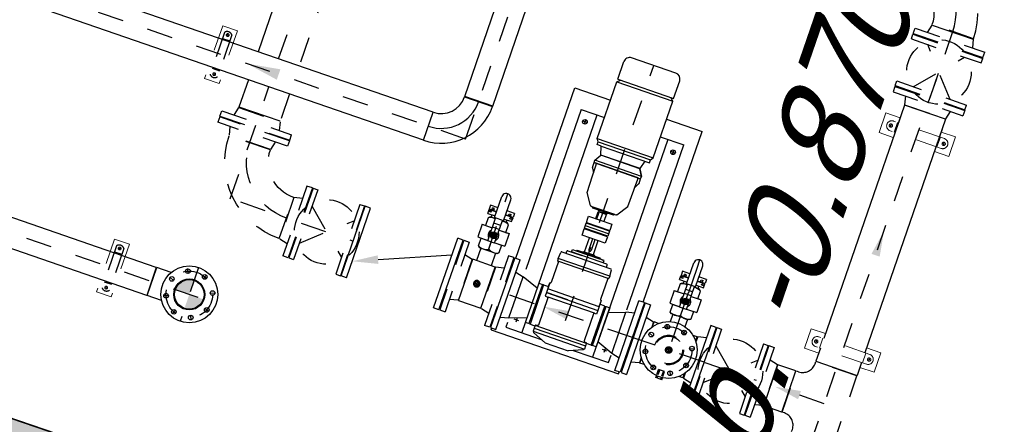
# Model space of a CAD drawing. Header units: metres. Extents: x 128615 to 129083, y 455669 to 456034.
# Tile 68 of 158: x 128809.59 to 128813.39, y 455826.73 to 455828.29. Entities that reach past the tile are written whole.
import ezdxf

# ---------------------------------------------------------------- set-up
doc = ezdxf.new("R2010")
doc.units = ezdxf.units.M
for name, pattern in [('CENTER', [2, 1.25, -0.25, 0.25, -0.25]), ('HIDDEN', [0.375, 0.25, -0.125]), ('RI-AWZI_SLIBLEIDING', [11, 5, -3, 0, -3])]:
    doc.linetypes.add(name, pattern=pattern)
for name, color, linetype in [('0A1', 6, 'Continuous'), ('0H', 6, 'CENTER'), ('0Hid', 6, 'HIDDEN'), ('0Hu1', 6, 'Continuous'), ('0Symbol', 6, 'Continuous'), ('B-XX-GR-GRAS-G', 90, 'Continuous'), ('B-XX-GR-KRUIDEN-G', 98, 'Continuous'), ('B-XX-OG-BEBOUWING-G', 1, 'Continuous')]:
    doc.layers.add(name, color=color, linetype=linetype)
for name, color, linetype, lineweight in [('B-XX-GR-HAAG-G', 90, 'GR-HAAG1', 13), ('B-XX-RI-AWZI_SLIBLEIDING-G', 40, 'RI-AWZI_SLIBLEIDING', 18), ('B-XX-RI-AWZI_SLIBLEIDING-T25_HDSR', 7, 'Continuous', 35), ('B-XX-VH-BESTRATING-V', 1, 'Continuous', 18), ('X-XX-AL-T25', 7, 'Continuous', 25)]:
    doc.layers.add(name, color=color, linetype=linetype, lineweight=lineweight)
doc.styles.add('ISO', font='Iso.shx', dxfattribs={"height": 50})
doc.styles.add('tcb_isocp', font='tcb_isocp.shx')
doc.linetypes.add('GR-HAAG1', pattern='A,6,[176,NLCS.SHX,S=0.125,R=0,X=0,Y=0],-2', length=8)

# ---------------------------------------------------------------- blocks, each defined once
blk = doc.blocks.new('B100')
for p, q in [((-57.2, 0), (57.2, 0)), ((152.5, -95.3), (152.5, -209.6))]:
    blk.add_line(p, q)
for radius in [209.7, 95.4]:
    blk.add_arc((152.5, 0), radius, 180, 270)
at = {"color": 0, "linetype": 'ByBlock'}
blk.add_arc((152.5, 0), 152.5, 180, 270, dxfattribs=at)
blk = doc.blocks.new('S150')
for p, q in [((-227.15, 143), (-58.85, 143)), ((-227.15, 134.15), (-227.15, 143)), ((-58.85, 134.15), (-58.85, 143)), ((-286, -84.15), (-286, 84.15)), ((-286, 84.15), (-277.15, 84.15)), ((-8.85, 84.15), (0, 84.15)), ((0, -84.15), (0, 84.15)), ((-286, -84.15), (0, -84.15))]:
    blk.add_line(p, q)
at = {"color": 0, "linetype": 'ByBlock'}
blk.add_line((-143, 0), (-143, 143), dxfattribs=at)
for centre, start, end in [((-277.15, 134.15), 270, 0), ((-8.85, 134.15), 180, 270)]:
    blk.add_arc(centre, 50, start, end)
blk = doc.blocks.new('LD150ba')
for p, q in [((0, 142.5), (0, -142.5)), ((0, 142.5), (19, 142.5)), ((19, 142.5), (19, -142.5)), ((191, 142.5), (191, -142.5)), ((191, 142.5), (210, 142.5)), ((210, 142.5), (210, -142.5)), ((19, -75), (191, 75)), ((19, 75), (191, -75)), ((0, -142.5), (19, -142.5)), ((191, -142.5), (210, -142.5))]:
    blk.add_line(p, q)
at = {"color": 0, "linetype": 'ByBlock'}
blk.add_line((0, 0), (210, 0), dxfattribs=at)
blk.add_circle((105, 0), 125)
blk = doc.blocks.new('Vof150')
for p, q in [((-92, -33), (-84.15, 0)), ((-84.15, 0), (84.15, 0)), ((84.15, 0), (92, -33)), ((-142.5, -33), (142.5, -33)), ((-142.5, -55), (-142.5, -33)), ((142.5, -55), (142.5, -33)), ((-142.5, -55), (142.5, -55))]:
    blk.add_line(p, q)
blk = doc.blocks.new('TK150')
for p, q in [((3, 142.5), (3, -142.5)), ((3, 142.5), (25, 142.5)), ((25, 142.5), (25, -142.5)), ((381, 142.5), (381, -142.5)), ((381, 142.5), (403, 142.5)), ((403, 142.5), (403, -142.5)), ((288.8, 36.3), (25, -74.3)), ((3, -142.5), (25, -142.5)), ((381, -142.5), (403, -142.5))]:
    blk.add_line(p, q)
blk.add_solid([(282.3, 51.7), (295.2, 21), (381, 75)])
blk = doc.blocks.new('A$C2A487C3A')
for p, q in [((0, -142.5), (0, 142.5)), ((0, 142.5), (22, 142.5)), ((22, 142.5), (22, -142.5)), ((55, 122), (55, 90.9)), ((200, 122), (55, 122)), ((120, -768), (120, 122)), ((164, 107.2), (217.8, 129.3)), ((312.2, 129.3), (217.8, 129.3)), ((366, 107.2), (312.2, 129.3)), ((475, 122), (330, 122)), ((410, -768), (410, 122)), ((475, 103.5), (475, 122)), ((508, 142.5), (508, -142.5)), ((530, 142.5), (508, 142.5)), ((530, -142.5), (530, 142.5)), ((22, 92), (55, 84.2)), ((55, 84.2), (120, 60)), ((55, 84.2), (55, -84.2)), ((120, 102), (120, -58)), ((120, -80), (120, 80)), ((120, 80), (135, 80)), ((135, 80), (135, -80)), ((140, 80), (135, 80)), ((140, 80), (160, 80.5)), ((140, 80), (140, -80)), ((370, 102.5), (160, 102.5)), ((160, 89.5), (160, 102.5)), ((370, 89.5), (160, 89.5)), ((160, 79.1), (160, 89.5)), ((160, 79.5), (370, 79.5)), ((170.5, 74.9), (161.5, 77.1)), ((359.5, 74.9), (368.5, 77.1)), ((370, 89.5), (370, 102.5)), ((370, 79.1), (370, 89.5)), ((390, 80), (370, 80.5)), ((390, -80), (390, 80)), ((390, 80), (395, 80)), ((395, -80), (395, 80)), ((395, 80), (410, 80)), ((475, 84.2), (410, 60)), ((508, 92), (475, 84.2)), ((475, 84.2), (475, -84.2)), ((172, -37.7), (172, 72.9)), ((358, -37.7), (358, 72.9)), ((390, 0), (390, 66.8)), ((120, -60), (55, -84.2)), ((160, -40.5), (172, -40.5)), ((160, -55.5), (160, -40.5)), ((370, -55.5), (160, -55.5)), ((160, -95.5), (160, -55.5)), ((160, -70.5), (370, -70.5)), ((160, -75.5), (160, -92.5)), ((169, -40.5), (358, -40.5)), ((283.1, -55.5), (370, -55.5)), ((370, -40.5), (358, -40.5)), ((370, -55.5), (370, -40.5)), ((370, -95.5), (370, -55.5)), ((370, -75.5), (370, -92.5)), ((410, -60), (475, -84.2)), ((22, -92), (55, -84.2)), ((55, -93.5), (55, -768)), ((135, -80), (120, -80)), ((140, -80), (135, -80)), ((140, -80), (160, -80.5)), ((161, -95.5), (160, -95.5)), ((164, -184.5), (164, -98.5)), ((366, -184.5), (366, -98.5)), ((369, -95.5), (370, -95.5)), ((390, -80), (370, -80.5)), ((390, -80), (395, -80)), ((410, -80), (395, -80)), ((508, -92), (475, -84.2)), ((0, -142.5), (22, -142.5)), ((475, -768), (475, -114.3)), ((530, -142.5), (508, -142.5)), ((160, -185.5), (164, -184.5)), ((370, -185.5), (160, -185.5)), ((160, -195.5), (160, -185.5)), ((370, -185.5), (366, -184.5)), ((370, -195.5), (370, -185.5)), ((160, -195.5), (370, -195.5)), ((160, -195.5), (161.8, -220.7)), ((365.2, -223.5), (164.8, -223.5)), ((182.5, -223.5), (182.5, -232.5)), ((347.5, -223.5), (347.5, -232.5)), ((370, -195.5), (368.2, -220.7)), ((185.5, -235.5), (330, -235.5)), ((200, -235.5), (200, -245.5)), ((200, -245.5), (215, -245.5)), ((209, -245.5), (206, -245.5)), ((215, -245.5), (219, -249.5)), ((219, -249.5), (215, -245.5)), ((315, -245.5), (215, -245.5)), ((311, -249.5), (219, -249.5)), ((242.5, -252.5), (242.5, -249.5)), ((242.5, -249.5), (265, -249.5)), ((287.5, -252.5), (242.5, -252.5)), ((247.5, -310), (247.5, -252.5)), ((260, -310), (260, -265.5)), ((270, -310), (270, -265.5)), ((282.5, -252.5), (282.5, -310)), ((344.5, -235.5), (287.5, -235.5)), ((287.5, -249.5), (287.5, -252.5)), ((315, -245.5), (311, -249.5)), ((330, -245.5), (315, -245.5)), ((330, -235.5), (330, -245.5)), ((217.5, -310), (312.5, -310)), ((217.5, -336), (217.5, -310)), ((217.5, -336), (312.5, -336)), ((217.5, -359), (217.5, -339)), ((217.5, -339), (312.5, -339)), ((312.5, -310), (312.5, -336)), ((312.5, -339), (312.5, -359)), ((217.5, -349), (312.5, -349)), ((217.5, -359), (312.5, -359)), ((217.5, -388), (217.5, -362)), ((312.5, -362), (217.5, -362)), ((312.5, -362), (312.5, -380)), ((312.5, -380), (312.5, -388)), ((312.5, -388), (217.5, -388)), ((250, -419), (250, -388)), ((280, -416.5), (250, -416.5)), ((279.5, -388), (279.5, -412)), ((283, -416), (280, -416)), ((280, -416), (280, -419)), ((283, -388), (283, -416)), ((211, -429.2), (181.9, -472.8)), ((218.5, -427), (215.2, -427)), ((218.5, -427), (311.5, -427)), ((222.5, -423), (307.5, -423)), ((247.5, -423), (247.5, -419)), ((247.5, -419), (250, -419)), ((280, -419), (250, -419)), ((280, -419), (282.5, -419)), ((282.5, -419), (282.5, -423)), ((311.5, -427), (314.8, -427)), ((319, -429.2), (348.1, -472.8)), ((181.9, -472.8), (180.7, -539.8)), ((348.1, -472.8), (349.3, -539.8)), ((170.7, -568.8), (179.9, -552.9)), ((180.5, -551.8), (180, -581.5)), ((180.7, -539.8), (180.5, -551.8)), ((349.3, -539.8), (349.5, -551.8)), ((349.5, -551.8), (350, -581.5)), ((359.3, -568.8), (350.1, -552.9)), ((170, -571.3), (170, -590.5)), ((360, -590.5), (170, -590.5)), ((170, -590.5), (170, -600)), ((170, -600), (360, -600)), ((170, -600), (185, -626)), ((170, -600), (185, -626)), ((185, -626), (170, -600)), ((180, -581.5), (180, -590)), ((180, -590), (360, -590)), ((180, -590.5), (360, -590.5)), ((360, -600), (345, -626)), ((360, -600), (345, -626)), ((350, -581.5), (350, -590)), ((360, -571.3), (360, -590.5)), ((360, -590.5), (360, -600)), ((185, -626.5), (175, -660)), ((185, -626), (345, -626)), ((185, -626), (345, -626)), ((185, -626.5), (185, -626)), ((185, -626.5), (345, -626.5)), ((185, -626.5), (345, -626.5)), ((185, -626.5), (185, -626.5)), ((345, -626.5), (345, -626)), ((345, -626.5), (345, -626.5)), ((345, -626.5), (355, -660)), ((158, -672), (151, -682)), ((379, -682), (151, -682)), ((151, -682), (151, -914.7)), ((158, -660), (158, -672)), ((355, -660), (158, -660)), ((372, -672), (158, -672)), ((355, -660), (372, -660)), ((372, -660), (372, -672)), ((372, -672), (379, -682)), ((379, -682), (379, -914.7)), ((151, -768), (55, -768)), ((475, -768), (379, -768)), ((151, -914.7), (162.4, -924.7)), ((379, -914.7), (151, -914.7)), ((151, -924.7), (151, -997.3)), ((379, -924.7), (151, -924.7)), ((379, -914.7), (367.6, -924.7)), ((379, -924.7), (379, -997.3)), ((174.4, -1020.7), (355.6, -1020.7))]:
    blk.add_line(p, q)
blk.add_lwpolyline([(279.5, -412), (279.5, -412.1), (279.5, -412.3), (279.5, -412.4), (279.5, -412.6), (279.5, -412.7), (279.5, -412.8), (279.5, -413), (279.5, -413.1), (279.5, -413.2), (279.5, -413.4), (279.5, -413.5), (279.5, -413.6), (279.5, -413.8), (279.5, -413.9), (279.5, -414), (279.5, -414.1), (279.5, -414.2), (279.6, -414.4), (279.6, -414.5), (279.6, -414.6), (279.6, -414.7), (279.6, -414.8), (279.6, -414.9), (279.6, -415), (279.7, -415.1), (279.7, -415.2), (279.7, -415.2), (279.7, -415.3), (279.7, -415.4), (279.7, -415.5), (279.7, -415.5), (279.8, -415.6), (279.8, -415.7), (279.8, -415.7), (279.8, -415.8), (279.8, -415.8), (279.9, -415.8), (279.9, -415.9), (279.9, -415.9), (279.9, -415.9), (279.9, -416), (279.9, -416), (280, -416), (280, -416), (280, -416)])
for centre in [(85, -728), (445, -728)]:
    blk.add_circle(centre, 9)
for centre, radius, start, end in [((160, 104.5), 2, 270, 360), ((162, 79.1), 2, 180, 255.9638), ((165, 104.3), 3, 108.6418, 180), ((365, 104.3), 3, 360, 71.3582), ((370, 104.5), 2, 180, 270), ((368, 79.1), 2, 284.0362, 360), ((170, 72.9), 2, 360, 75.9637), ((360, 72.9), 2, 104.0363, 180), ((169, -37.5), 3, 270, 360), ((361, -37.5), 3, 180, 270), ((161, -98.5), 3, 360, 90), ((369, -98.5), 3, 90, 180), ((164.8, -220.5), 3, 184.0856, 270), ((365.2, -220.5), 3, 270, 355.9144), ((185.5, -232.5), 3, 180, 270), ((265, -265.5), 5, 360, 180), ((344.5, -232.5), 3, 270, 360), ((215.2, -432), 5, 90, 146.2268), ((218.5, -423), 4, 270, 0), ((311.5, -423), 4, 180, 270), ((314.8, -432), 5, 33.7732, 90), ((175, -571.3), 5, 150, 180), ((175.5, -550.4), 5, 330, 359), ((354.5, -550.4), 5, 181, 210), ((355, -571.3), 5, 0, 30), ((174.4, -997.3), 23.4, 180, 270), ((355.6, -997.3), 23.4, 270, 0)]:
    blk.add_arc(centre, radius, start, end)
at = {"layer": '0H'}
for p, q in [((76, 82), (94, 82)), ((85, 73), (85, 91)), ((436, 82), (454, 82)), ((445, 73), (445, 91)), ((85, -737), (85, -719)), ((445, -737), (445, -719)), ((76, -728), (94, -728)), ((436, -728), (454, -728))]:
    blk.add_line(p, q, dxfattribs=at)
at = {"layer": '0H', "color": 1, "linetype": 'CENTER'}
for p, q in [((265, 22), (265, -1020.7)), ((0, 0), (530, 0))]:
    blk.add_line(p, q, dxfattribs=at)
blk = doc.blocks.new('sok-DN15ba')
at = {"color": 0, "linetype": 'ByBlock'}
for p, q in [((12.5, 0), (-12.5, 0)), ((0, -12.5), (0, 12.5))]:
    blk.add_line(p, q, dxfattribs=at)
for radius in [12.5, 7.5]:
    blk.add_circle((0, 0), radius)
blk.add_arc((0, 0), 8.5, 180, 90)
blk = doc.blocks.new('B150')
for p, q in [((-84.1, 0), (84.2, 0)), ((228.5, -144.3), (228.5, -312.6))]:
    blk.add_line(p, q)
for radius in [312.6, 144.3]:
    blk.add_arc((228.5, 0), radius, 180, 270)
at = {"color": 0, "linetype": 'ByBlock'}
blk.add_arc((228.5, 0), 228.5, 180, 270, dxfattribs=at)
blk = doc.blocks.new('KK_DN50ba')
for p, q in [((-63.4, 35.6), (-57.8, 42)), ((-57.8, 42), (-26.4, 42)), ((25.6, 55.1), (-26.4, 55.1)), ((-26.4, 55.1), (-26.4, 14)), ((-26.4, 42), (-26.4, 14)), ((25.6, 55.1), (25.6, 14)), ((25.6, 48.4), (25.6, 14)), ((57.1, 42), (25.6, 42)), ((62.6, 35.6), (57.1, 42)), ((-63.4, -35.6), (-63.4, 35.6)), ((-57.8, 0), (-28.4, 0)), ((-28.4, 14), (65.4, 14)), ((-28.4, -14), (-28.4, 14)), ((27.7, -14), (27.7, 14)), ((44.3, -14), (44.3, 14)), ((62.6, 14), (62.6, 35.6)), ((65.4, 18.2), (151.4, 18.2)), ((65.4, -18.2), (65.4, 18.2)), ((-57.8, -42), (-63.4, -35.6)), ((-28.4, -14), (65.4, -14)), ((-26.4, -14), (-26.4, -42)), ((-26.4, -14), (-26.4, -55.1)), ((25.6, -14), (25.6, -48.4)), ((25.6, -14), (25.6, -55.1)), ((57.1, -42), (62.6, -35.6)), ((62.6, -35.6), (62.6, -14)), ((65.4, -18.2), (151.4, -18.2)), ((-26.4, -42), (-57.8, -42)), ((25.6, -55.1), (-26.4, -55.1)), ((25.6, -42), (57.1, -42))]:
    blk.add_line(p, q)
blk.add_lwpolyline([(-5.6, 9.1), (-10.9, 0), (-5.6, -9.1), (4.9, -9.1), (10.1, 0), (4.9, 9.1)], close=True)
for radius in [13.1, 8.27, 6.13]:
    blk.add_circle((-0.4, 0), radius)
for centre, radius, start, end in [((-21, 21), 42.3, 150.2533, 209.7467), ((20.3, 21), 42.3, 350.4908, 29.7467), ((-21, -21), 42.3, 150.2533, 209.7467), ((-0.4, 0), 21, 41.8103, 138.1897), ((-0.4, 0), 7, 168.4465, 99.6448), ((151.4, 0), 18.2, 270, 90), ((-0.4, 0), 21, 221.8103, 318.1897), ((20.3, -21), 42.3, 330.2533, 9.5092)]:
    blk.add_arc(centre, radius, start, end)
at = {"layer": '0H'}
for p, q in [((-0.4, -21), (-0.4, 21)), ((-63.4, 0), (169.6, 0))]:
    blk.add_line(p, q, dxfattribs=at)
blk = doc.blocks.new('slibverwerkingsgebouw')
at = {"layer": '0A1'}
h = blk.add_hatch(color=256, dxfattribs=at)
h.paths.add_polyline_path([(5117.6, 553.5), (5117.7, 496.3, 0.414214), (5174.8, 553.5)])
h.paths.add_polyline_path([(5117.6, 553.5), (5117.6, 610.6, 0.414214), (5060.5, 553.5)])
for p, q in [((7488.9, 2096.6), (7430.5, 2096.5)), ((7430.5, 2096.5), (7430.6, 2016.5)), ((7715.5, 2096.7), (7657.2, 2096.7)), ((7715.5, 2096.7), (7715.6, 2016.7)), ((7471.6, 2056.6), (7458.6, 2056.5)), ((7465.1, 2050.1), (7465.1, 2063.1)), ((7677.1, 2076.7), (7469.1, 2076.6)), ((7485.6, 2076.6), (7485.6, 2036.6)), ((7660.5, 2076.7), (7660.6, 2036.7)), ((7674.6, 2056.7), (7687.6, 2056.7)), ((7681.1, 2050.2), (7681.1, 2063.2)), ((7488.9, 2016.6), (7430.6, 2016.5)), ((7677.1, 2036.7), (7469.1, 2036.6)), ((7715.6, 2016.7), (7657.2, 2016.7)), ((4899.9, 1576.8), (4959.9, 1576.9)), ((4899.9, 1576.8), (4900.1, 1361.8)), ((4959.9, 1576.9), (4960.1, 1361.9)), ((4900.1, 1361.8), (4960.1, 1361.9)), ((7489.5, 1214.1), (7431.1, 1214.1)), ((7431.1, 1214.1), (7431.2, 1134.1)), ((7465.7, 1167.6), (7465.7, 1180.6)), ((7677.7, 1194.3), (7469.7, 1194.1)), ((7486.2, 1194.1), (7486.2, 1154.1)), ((7716.1, 1214.3), (7657.8, 1214.2)), ((7661.1, 1194.2), (7661.2, 1154.2)), ((7681.7, 1167.8), (7681.7, 1180.8)), ((7716.1, 1214.3), (7716.2, 1134.3)), ((7472.2, 1174.1), (7459.2, 1174.1)), ((7677.7, 1154.3), (7469.7, 1154.1)), ((7675.2, 1174.2), (7688.2, 1174.3)), ((7489.5, 1134.1), (7431.2, 1134.1)), ((7716.2, 1134.3), (7657.8, 1134.2)), ((4775.4, 660.8), (4775.5, 445.8)), ((4775.4, 660.8), (4835.4, 660.8)), ((4835.4, 660.8), (4835.5, 445.8)), ((4775.5, 445.8), (4835.5, 445.8))]:
    blk.add_line(p, q)
at = {"color": 0, "linetype": 'ByBlock'}
for p, q in [((4924.4, 1549.4), (4935.4, 1549.4)), ((4929.9, 1554.9), (4929.9, 1543.9)), ((4924.6, 1389.4), (4935.6, 1389.4)), ((4930, 1394.9), (4930.1, 1383.9)), ((4799.9, 633.3), (4810.9, 633.3)), ((4805.4, 638.8), (4805.4, 627.8)), ((4800, 473.3), (4811, 473.3)), ((4805.5, 478.8), (4805.5, 467.8))]:
    blk.add_line(p, q, dxfattribs=at)
for centre, radius in [((7465.1, 2056.6), 6.5), ((7681.1, 2056.7), 6.5), ((4929.9, 1549.4), 5.5), ((4930.1, 1389.4), 5.5), ((7465.7, 1174.1), 6.5), ((7681.7, 1174.3), 6.5), ((4805.4, 633.3), 5.5), ((4805.5, 473.3), 5.5)]:
    blk.add_circle(centre, radius)
for centre, start, end in [((7469.1, 2056.6), 90.0391, 270.0391), ((7677.1, 2056.7), 270.0391, 90.0391), ((7469.7, 1174.1), 90.0391, 270.0391), ((7677.7, 1174.3), 270.0391, 90.0391)]:
    blk.add_arc(centre, 20, start, end)
at = {"layer": '0H'}
for p, q in [((5930, 1470), (5929, 2884.9)), ((5145.9, 1526.7), (5145.1, 2705)), ((7574.6, -213.6), (7572.6, 2706.7)), ((5930, 1470), (499, 1466.3)), ((5146.3, 955), (5146, 1412.4)), ((6937.6, 1289.4), (6937.8, 956.2)), ((6906.8, 1031), (6899.5, 1048.6)), ((6968.8, 1031.1), (6976, 1048.6)), ((6863, 987.2), (6845.4, 994.4)), ((7012.6, 987.3), (7030.2, 994.6)), ((5289.3, 955.1), (5146.3, 955)), ((5289.3, 955.1), (5146.3, 955)), ((7082.3, 956.3), (6792.3, 956.1)), ((6863, 925.2), (6845.5, 917.9)), ((7012.7, 925.3), (7030.2, 918)), ((6906.9, 881.4), (6899.6, 863.8)), ((6968.9, 881.4), (6976.1, 863.9)), ((5117.5, 663.5), (5117.7, 443.5)), ((5086.6, 628.3), (5079.3, 645.9)), ((5148.6, 628.3), (5155.8, 645.9)), ((5042.8, 584.4), (5025.2, 591.7)), ((5192.4, 584.5), (5210, 591.8)), ((652.1, 550.4), (5227.6, 553.6)), ((5042.8, 522.4), (5025.3, 515.2)), ((5192.5, 522.5), (5210, 515.3)), ((5086.7, 478.6), (5079.4, 461.1)), ((5148.7, 478.7), (5156, 461.1))]:
    blk.add_line(p, q, dxfattribs=at)
at = {"layer": '0H', "color": 1, "linetype": 'CENTER'}
for p, q in [((5229.6, 2242.1), (5230.1, 1526.7)), ((5230.2, 1412.4), (5230.2, 1300.6))]:
    blk.add_line(p, q, dxfattribs=at)
at = {"layer": '0H'}
for centre in [(6937.8, 956.2), (5117.6, 553.5)]:
    blk.add_circle(centre, 90, dxfattribs=at)
at = {"layer": '0Hid'}
for p, q in [((4914.9, 1555), (4915.1, 1383.7)), ((4915, 1530.6), (4945, 1530.7)), ((4944.9, 1555), (4945.1, 1383.7)), ((4915, 1408.1), (4945, 1408.1)), ((6950.4, 872.1), (6925.4, 872.1)), ((6925.4, 852), (6925.4, 872.1)), ((6929.4, 872.1), (6929.4, 851.6)), ((6929.4, 846.6), (6929.4, 839.1)), ((6930.4, 872.1), (6930.4, 851.5)), ((6930.4, 846.5), (6930.4, 839.1)), ((6945.4, 872.1), (6945.4, 851.5)), ((6945.4, 846.5), (6945.4, 839.1)), ((6946.4, 872.1), (6946.4, 851.6)), ((6946.4, 846.6), (6946.4, 839.1)), ((6950.4, 852), (6950.4, 872.1)), ((4790.4, 638.9), (4790.5, 467.6)), ((4790.4, 614.6), (4820.4, 614.6)), ((4820.4, 638.9), (4820.5, 467.6)), ((4790.5, 492), (4820.5, 492))]:
    blk.add_line(p, q, dxfattribs=at)
for radius in [57.1, 53.5]:
    blk.add_circle((6937.8, 956.2), radius, dxfattribs=at)
for centre, start, end in [((4929.9, 1543.4), 37.9027, 142.1754), ((4930, 1395.4), 217.9027, 322.1754), ((4805.4, 627.3), 37.9027, 142.1754), ((4805.5, 479.3), 217.9027, 322.1754)]:
    blk.add_arc(centre, 19, start, end, dxfattribs=at)
at = {"layer": '0Hu1'}
for p, q in [((7488.6, 2476.1), (7656.9, 2476.2)), ((5872.7, 1624.5), (5872.3, 2323)), ((5987, 1624.6), (5986.6, 2323.1)), ((5061.3, 2242), (5061.8, 1526.6)), ((7657.2, 2148.7), (7488.9, 2148.6)), ((7488.9, 2148.6), (7489.5, 1194.1)), ((7657.2, 2148.7), (7657.8, 1194.2)), ((7488.9, 2108.6), (7488.9, 2076.6)), ((7657.2, 2108.7), (7657.2, 2076.7)), ((6263.7, 1795.8), (6409.7, 1795.9)), ((6264.2, 1098.3), (6263.7, 1795.8)), ((6637.7, 1796), (6783.7, 1796.1)), ((6784.2, 1098.6), (6783.7, 1796.1)), ((5987, 1624.6), (5872.7, 1624.5)), ((5777.4, 1527.1), (3984, 1525.9)), ((5777.5, 1412.8), (3984, 1411.6)), ((5061.9, 1412.3), (5061.9, 1300.5)), ((5230.7, 1300.6), (5062.4, 1300.5)), ((6104.3, 1260.5), (6104.4, 1244)), ((6135.2, 1260.5), (6104.3, 1260.5)), ((6202.4, 1260.6), (6171.6, 1260.5)), ((6202.4, 1260.6), (6202.4, 1244.1)), ((6919.4, 1261.1), (6888.6, 1261)), ((6888.6, 1261), (6888.6, 1244.5)), ((6986.6, 1261.1), (6955.8, 1261.1)), ((6986.6, 1261.1), (6986.6, 1244.6)), ((6135.2, 1244), (6104.4, 1244)), ((6135.2, 1242.6), (6104.4, 1242.5)), ((6104.4, 1226.5), (6104.4, 1242.5)), ((6104.4, 1226.5), (6135.2, 1226.6)), ((6107.8, 1244), (6107.8, 1234.8)), ((6115.3, 1234.8), (6107.8, 1234.8)), ((6112.8, 1239), (6112.8, 1244)), ((6115.3, 1239), (6112.8, 1239)), ((6115.3, 1234.8), (6115.3, 1239)), ((6123.2, 1252.5), (6115.4, 1252.5)), ((6115.4, 1247.5), (6115.4, 1252.5)), ((6120.4, 1247.5), (6115.4, 1247.5)), ((6120.4, 1242.5), (6120.4, 1247.5)), ((6123.2, 1242.5), (6123.2, 1252.5)), ((6123.2, 1216.9), (6123.2, 1226.5)), ((6202.4, 1244.1), (6171.6, 1244)), ((6202.4, 1242.6), (6171.6, 1242.6)), ((6171.6, 1226.6), (6202.4, 1226.6)), ((6183.5, 1252.6), (6191.4, 1252.6)), ((6183.5, 1242.6), (6183.5, 1252.6)), ((6183.5, 1217), (6183.5, 1226.6)), ((6186.4, 1247.6), (6191.4, 1247.6)), ((6186.4, 1242.6), (6186.4, 1247.6)), ((6191.4, 1247.6), (6191.4, 1252.6)), ((6191.4, 1239), (6193.9, 1239)), ((6191.4, 1234.9), (6191.4, 1239)), ((6191.4, 1234.9), (6199, 1234.9)), ((6193.9, 1239), (6193.9, 1244)), ((6199, 1244.1), (6199, 1234.9)), ((6202.4, 1226.6), (6202.4, 1242.6)), ((6919.4, 1244.5), (6888.6, 1244.5)), ((6919.4, 1243.1), (6888.6, 1243.1)), ((6888.6, 1227.1), (6888.6, 1243.1)), ((6888.6, 1227.1), (6919.4, 1227.1)), ((6892, 1244.5), (6892, 1235.4)), ((6899.6, 1235.4), (6892, 1235.4)), ((6897.1, 1239.5), (6897.1, 1244.5)), ((6899.6, 1239.5), (6897.1, 1239.5)), ((6907.5, 1253.1), (6899.6, 1253.1)), ((6899.6, 1248.1), (6899.6, 1253.1)), ((6904.6, 1248.1), (6899.6, 1248.1)), ((6899.6, 1235.4), (6899.6, 1239.5)), ((6904.6, 1243.1), (6904.6, 1248.1)), ((6907.5, 1243.1), (6907.5, 1253.1)), ((6907.5, 1217.5), (6907.5, 1227.1)), ((6986.6, 1244.6), (6955.8, 1244.6)), ((6986.6, 1243.1), (6955.8, 1243.1)), ((6955.8, 1227.1), (6986.6, 1227.1)), ((6967.8, 1253.1), (6975.6, 1253.1)), ((6967.8, 1243.1), (6967.8, 1253.1)), ((6967.8, 1217.5), (6967.8, 1227.1)), ((6970.6, 1248.1), (6975.6, 1248.1)), ((6970.6, 1243.1), (6970.6, 1248.1)), ((6975.6, 1248.1), (6975.6, 1253.1)), ((6975.7, 1239.6), (6978.2, 1239.6)), ((6975.7, 1235.4), (6975.7, 1239.6)), ((6975.7, 1235.4), (6983.2, 1235.4)), ((6978.2, 1239.6), (6978.2, 1244.6)), ((6983.2, 1244.6), (6983.2, 1235.4)), ((6986.6, 1227.1), (6986.6, 1243.1)), ((7489.5, 1154.1), (7489.6, 1101.6)), ((7657.8, 1154.2), (7657.9, 1101.7)), ((6123.3, 1090.9), (6123.4, 1039.8)), ((6183.6, 1091), (6183.7, 1039.9)), ((6792.2, 1098.6), (6792.4, 813.6)), ((6792.2, 1098.6), (6814.2, 1098.6)), ((6814.2, 1098.6), (6814.4, 813.6)), ((6907.6, 1091.5), (6907.6, 1062)), ((6967.9, 1091.5), (6967.9, 1062)), ((7060.2, 1098.8), (7060.4, 813.8)), ((7082.2, 1098.8), (7060.2, 1098.8)), ((7082.2, 1098.8), (7082.4, 813.8)), ((7489.6, 1101.6), (7657.9, 1101.7)), ((6199.3, 1039.9), (6107.8, 1039.8)), ((6107.9, 871.5), (6107.8, 1039.8)), ((6199.4, 871.6), (6199.3, 1039.9)), ((6199.4, 871.6), (6199.3, 1039.9)), ((6814.3, 1048.1), (6847.3, 1040.3)), ((6847.3, 1040.3), (6847.3, 1018.7)), ((6849.3, 1021.5), (6849.3, 1040.3)), ((6866.9, 1040.3), (6849.3, 1040.3)), ((7025.3, 1040.4), (7008.6, 1040.4)), ((7025.3, 1023), (7025.3, 1040.4)), ((7060.3, 1048.3), (7027.3, 1040.4)), ((7027.3, 1040.4), (7027.3, 1020.2)), ((7428.8, 1040.7), (7355.3, 1040.7)), ((7355.4, 872.4), (7355.3, 1040.7)), ((7428.9, 872.4), (7428.8, 1040.7)), ((6847.4, 893.6), (6847.4, 872)), ((6849.4, 872), (6849.4, 890.8)), ((7025.4, 872.1), (7025.4, 889.6)), ((7027.4, 892.3), (7027.4, 872.1)), ((6107.9, 871.5), (6199.4, 871.6)), ((6107.9, 871.5), (6199.4, 871.6)), ((6847.4, 872), (6814.4, 864.1)), ((6867, 872), (6849.4, 872)), ((6925.4, 839.1), (6925.4, 846.9)), ((6950.4, 839.1), (6925.4, 839.1)), ((6950.4, 839.1), (6950.4, 847)), ((7025.4, 872.1), (7008.7, 872.1)), ((7027.4, 872.1), (7060.4, 864.3)), ((7428.9, 872.4), (7355.4, 872.4)), ((6264.4, 805.8), (6264.4, 813.3)), ((6264.4, 805.8), (6784.4, 806.1)), ((6784.4, 806.1), (6784.4, 813.6)), ((6792.4, 813.6), (6814.4, 813.6)), ((7082.4, 813.8), (7060.4, 813.8)), ((4963.1, 610.5), (3515.6, 609.5)), ((4963.1, 610.5), (4963.2, 496.2)), ((5023.6, 610.6), (4965.1, 610.5)), ((4965.2, 496.2), (4965.1, 610.5)), ((4965.2, 496.2), (4965.1, 610.5)), ((4963.2, 496.2), (3515.7, 495.2)), ((5023.7, 496.3), (4965.2, 496.2))]:
    blk.add_line(p, q, dxfattribs=at)
for centre, radius in [((6937.8, 956.2), 110), ((6903.3, 1039.4), 9), ((6972.2, 1039.4), 9), ((6854.6, 990.6), 9), ((7020.9, 990.7), 9), ((6854.7, 921.7), 9), ((7021, 921.8), 9), ((6903.4, 873.1), 9), ((6972.3, 873.1), 9), ((5117.6, 553.5), 110), ((5117.6, 553.5), 60), ((5117.6, 553.5), 57.1), ((5083.1, 636.6), 9), ((5152, 636.7), 9), ((5034.4, 587.9), 9), ((5200.7, 588), 9), ((5034.5, 519), 9), ((5200.8, 519.1), 9), ((5083.2, 470.3), 9), ((5152.1, 470.4), 9)]:
    blk.add_circle(centre, radius, dxfattribs=at)
blk.add_solid([(6524.3, 939.3), (6424.3, 955.9), (6524.3, 972.6)], dxfattribs=at)
at = {"layer": '0Symbol'}
for points in [[(7556.7, 1563.6), (7573.3, 1663.7), (7590.1, 1563.7)], [(5165.6, 1448.2), (5037.6, 1469.4), (5165.6, 1490.9)], [(7472.6, 939.9), (7372.6, 956.5), (7472.6, 973.3)]]:
    blk.add_solid(points, dxfattribs=at)
at = {"layer": '0H', "color": 1, "linetype": 'CENTER'}
for name, p, rotation in [('B150', (7572.8, 2478.2), 180.0390652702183), ('Vof150', (7572.8, 2476.2), 0.03906527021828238), ('LD150ba', (7573, 2208.2), 90.03906185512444), ('Vof150', (5146.6, 1298.5), 0.03906527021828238), ('Vof150', (5146.7, 1185.5), 180.0390652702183), ('LD150ba', (5435.3, 955.2), 0.03906527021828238), ('Vof150', (6106.3, 955.7), 270.0390618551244), ('LD150ba', (7085.3, 956.3), 0.03906527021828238), ('Vof150', (7353.3, 956.5), 270.0390618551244), ('S150', (7573.7, 1099.7), 90.03906185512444)]:
    blk.add_blockref(name, p, dxfattribs=dict(at, rotation=rotation))
at = {"layer": '0H', "color": 1, "linetype": 'CENTER', "xscale": -1}
for name, p, rotation in [('Vof150', (7573, 2150.2), 180.0390652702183), ('B150', (5375.3, 955.2), 270.0390618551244), ('Vof150', (5377.3, 955.2), 90.03906185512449), ('Vof150', (6201.3, 955.7), 90.03906185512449)]:
    blk.add_blockref(name, p, dxfattribs=dict(at, rotation=rotation))
at = {"layer": '0Hid', "color": 1, "linetype": 'CENTER', "xscale": -1, "rotation": 270.0390618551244}
blk.add_blockref('sok-DN15ba', (6153.6, 955.7), dxfattribs=at)
at = {"layer": '0Hid', "color": 1, "linetype": 'CENTER', "rotation": 90.03906185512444}
blk.add_blockref('sok-DN15ba', (6937.8, 956.2), dxfattribs=at)
at = {"layer": '0Hu1'}
for name, p, rotation in [('A$C2A487C3A', (6789.3, 956.1), 180.0390652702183), ('B100', (5777.5, 1469.9), 90.03906185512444), ('KK_DN50ba', (6153.4, 1154.3), 90.03906185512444), ('KK_DN50ba', (6937.7, 1154.8), 90.03906185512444)]:
    blk.add_blockref(name, p, dxfattribs=dict(at, rotation=rotation))
at = {"layer": '0Hu1', "color": 1, "linetype": 'CENTER', "rotation": 180.0390652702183}
blk.add_blockref('TK150', (6051.3, 955.6), dxfattribs=at)

msp = doc.modelspace()

# ---------------------------------------------------------------- hatches: boundary and pattern name
at = {"layer": 'B-XX-GR-GRAS-G'}
h = msp.add_hatch(dxfattribs=at)
h.set_pattern_fill('CROSS', color=256, scale=0.1, angle=-116.5633, style=0)
h.set_pattern_definition([(340.90658, (128738.9979, 455858.1423), (0.8077809, 0.392352), [0.3175, -0.9525]), (70.90658, (128739.096, 455857.94034), (-0.392352, 0.8077809), [0.3175, -0.9525])])
h.paths.add_polyline_path([(128845.8675, 455784.6486), (128847.5685, 455784.0598), (128847.7648, 455784.6268), (128846.0638, 455785.2156)])
h.paths.add_polyline_path([(128967.1056, 455860.4144), (128969.421, 455866.8918), (128880.9007, 455904.4097), (128810.0578, 455927.1028), (128808.0816, 455921.3937), (128811.586, 455919.9882), (128842.944, 455909.6013), (128874.3253, 455899.2846), (128897.3942, 455890.0888), (128932.2499, 455875.2516), (128958.9785, 455863.8749)])
edge = h.paths.add_edge_path()
edge.add_line((128984.0843, 455804.1851), (128953.5144, 455822.3927))
edge.add_line((128953.5144, 455822.3927), (128931.0818, 455759.6371))
edge.add_line((128931.0818, 455759.6371), (128923.6913, 455762.2049))
edge.add_line((128923.6913, 455762.2049), (128914.027, 455765.5502))
edge.add_line((128914.027, 455765.5502), (128897.8456, 455770.6508))
edge.add_line((128897.8456, 455770.6508), (128884.7246, 455774.2574))
edge.add_line((128884.7246, 455774.2574), (128872.5483, 455777.8538))
edge.add_line((128872.5483, 455777.8538), (128866.0796, 455781.0476))
edge.add_line((128866.0796, 455781.0476), (128866.0213, 455781.0678))
edge.add_line((128866.0213, 455781.0678), (128863.5642, 455773.7248))
edge.add_line((128863.5642, 455773.7248), (128871.5286, 455771.3054))
edge.add_line((128871.5286, 455771.3054), (128871.6723, 455771.4107))
edge.add_arc((128873.3846, 455770.3693), 2.0041, 78.2494, 148.6951, ccw=False)
edge.add_line((128873.7928, 455772.3314), (128875.0822, 455772.0165))
edge.add_line((128875.0822, 455772.0165), (128927.2956, 455757.613))
edge.add_line((128927.2956, 455757.613), (128956.8956, 455749.1706))
edge.add_line((128956.8956, 455749.1706), (128984.0843, 455804.1851))
h = msp.add_hatch(dxfattribs=at)
h.set_pattern_fill('DOTS', color=256, scale=0.1, angle=-116.5633, style=0)
h.set_pattern_definition([(340.90658, (128738.99792, 455858.14229), (0.1269369, 0.1240523), [0, -0.15875])])
h.paths.add_polyline_path([(128817.8821, 455823.9009), (128805.329, 455828.1947), (128802.9106, 455821.6296), (128817.8075, 455816.473), (128818.3713, 455818.0172), (128816.1128, 455818.7989)])
at = {"layer": 'B-XX-GR-HAAG-G'}
h = msp.add_hatch(dxfattribs=at)
h.set_pattern_fill('ANGLE', color=256, scale=0.04, angle=-19.0934, style=0)
h.set_pattern_definition([(78.37646, (128738.99792, 455858.1423), (-0.2736702, 0.05629363), [0.2032, -0.0762]), (168.37646, (128738.99792, 455858.1423), (-0.05629363, -0.2736702), [0.2032, -0.0762])])
edge = h.paths.add_edge_path()
edge.add_line((128824.056, 455861.244), (128824.3252, 455861.9975))
edge.add_line((128824.3252, 455861.9975), (128807.4128, 455867.9094))
edge.add_line((128807.4128, 455867.9094), (128807.5845, 455867.0019))
edge.add_line((128807.5845, 455867.0019), (128824.0566, 455861.2438))
edge.add_line((128911.0525, 455830.6926), (128923.873, 455826.2244))
edge.add_line((128923.873, 455826.2244), (128926.9523, 455825.1513))
edge.add_line((128926.9523, 455825.1513), (128927.2239, 455825.9444))
edge.add_line((128927.2239, 455825.9444), (128912.0314, 455831.2301))
edge.add_line((128912.0314, 455831.2301), (128911.0524, 455830.6923))
at = {"layer": 'B-XX-GR-KRUIDEN-G'}
h = msp.add_hatch(dxfattribs=at)
h.set_pattern_fill('SWAMP', color=256, scale=0.2, angle=-116.5633, style=0)
h.set_pattern_definition([(340.9066, (128738.998, 455858.1423), (3.83935, 3.326516), [0.635, -4.445]), (70.9066, (128739.298, 455858.0384), (-0.96118, 4.98823), [0.3175, -8.48132]), (70.9066, (128739.373, 455858.0125), (-0.96118, 4.98823), [0.254, -8.54482]), (70.9066, (128739.223, 455858.0644), (-0.96118, 4.98823), [0.254, -8.54482]), (40.9066, (128739.448, 455857.9865), (-0.96117, 4.98823), [0.2032, -4.8768]), (100.9066, (128739.148, 455858.0904), (-4.80052, 1.66172), [0.2032, -4.8768])])
edge = h.paths.add_edge_path()
edge.add_line((128948.4118, 455833.458), (128948.6455, 455826.0783))
edge.add_line((128948.6455, 455826.0783), (128943.9096, 455812.3967))
edge.add_line((128943.9096, 455812.3967), (128941.3889, 455813.2785))
edge.add_line((128941.3889, 455813.2785), (128942.134, 455815.431))
edge.add_arc((128932.7453, 455818.8885), 10.0051, -20.21683, 71.17534)
edge.add_line((128935.9736, 455828.3584), (128892.186, 455843.5793))
edge.add_arc((128893.6953, 455847.9211), 4.5966, -157.0428, -109.1679, ccw=False)
edge.add_arc((128894.4308, 455848.2326), 5.3954, 162.5113, 202.9572, ccw=False)
edge.add_line((128889.2848, 455849.8541), (128901.8558, 455885.6736))
edge.add_line((128901.8558, 455885.6736), (128887.2243, 455890.7226))
edge.add_line((128887.2243, 455890.7226), (128887.1818, 455890.5997))
edge.add_line((128887.1818, 455890.5997), (128874.5146, 455895.1036))
edge.add_line((128874.5146, 455895.1036), (128873.5284, 455892.2545))
edge.add_arc((128867.2807, 455871.9955), 21.2004, 72.86074, 176.43586)
edge.add_line((128846.1213, 455873.3135), (128835.0104, 455877.1888))
edge.add_arc((128817.5916, 455889.2204), 21.1701, -34.63405, -24.22744)
edge.add_line((128836.8972, 455880.5331), (128837.0847, 455880.5151))
edge.add_line((128837.0847, 455880.5151), (128838.2442, 455883.7951))
edge.add_line((128838.2442, 455883.7951), (128838.0851, 455883.911))
edge.add_arc((128817.5916, 455889.2204), 21.1701, -14.52468, 21.05836)
edge.add_line((128837.3479, 455896.8273), (128838.4438, 455897.4513))
edge.add_line((128838.4438, 455897.4513), (128836.9197, 455900.5194))
edge.add_line((128836.9197, 455900.5194), (128835.8291, 455899.9707))
edge.add_arc((128817.5916, 455889.2204), 21.1701, 30.51774, 65.77256)
edge.add_line((128826.279, 455908.526), (128826.2969, 455908.7136))
edge.add_line((128826.2969, 455908.7136), (128823.017, 455909.8731))
edge.add_line((128823.017, 455909.8731), (128822.901, 455909.714))
edge.add_arc((128817.5916, 455889.2204), 21.1701, 75.47532, 155.58736)
edge.add_line((128798.3142, 455897.9702), (128798.1176, 455897.9799))
edge.add_line((128798.1176, 455897.9799), (128797.7212, 455896.8585))
edge.add_line((128797.7212, 455896.8585), (128793.8072, 455898.2134))
edge.add_arc((128775.6532, 455909.0573), 21.1462, -30.85117, -24.45064)
edge.add_line((128794.9029, 455900.3047), (128795.4902, 455900.2458))
edge.add_line((128795.4902, 455900.2458), (128796.7021, 455903.7468))
edge.add_line((128796.7021, 455903.7468), (128796.1976, 455904.0487))
edge.add_arc((128775.6532, 455909.0573), 21.1462, -13.70125, 21.18853)
edge.add_line((128795.3698, 455916.7004), (128797.9082, 455917.9559))
edge.add_line((128797.9082, 455917.9559), (128796.4067, 455921.1223))
edge.add_line((128796.4067, 455921.1223), (128793.8363, 455919.8526))
edge.add_arc((128775.6532, 455909.0573), 21.1462, 30.6974, 65.54936)
edge.add_line((128784.4058, 455928.3071), (128784.4647, 455928.8944))
edge.add_line((128784.4647, 455928.8944), (128780.9637, 455930.1062))
edge.add_line((128780.9637, 455930.1062), (128780.6618, 455929.6018))
edge.add_arc((128775.6532, 455909.0573), 21.1462, 76.29875, 155.50955)
edge.add_line((128756.4095, 455917.8233), (128755.8262, 455917.898))
edge.add_line((128755.8262, 455917.898), (128754.6142, 455914.3971))
edge.add_line((128754.6142, 455914.3971), (128755.1122, 455914.0803))
edge.add_arc((128775.6532, 455909.0573), 21.1462, 166.25894, 191.70438)
edge.add_line((128754.9467, 455904.7676), (128751.1986, 455903.6585))
edge.add_line((128751.1986, 455903.6585), (128751.1174, 455903.9197))
edge.add_line((128751.1174, 455903.9197), (128741.497, 455907.2999))
edge.add_line((128741.497, 455907.2999), (128757.0495, 455938.299))
edge.add_line((128757.0495, 455938.299), (128795.9633, 455925.5685))
edge.add_line((128795.9633, 455925.5685), (128808.0816, 455921.3937))
edge.add_line((128808.0816, 455921.3937), (128811.586, 455919.9882))
edge.add_line((128811.586, 455919.9882), (128842.944, 455909.6013))
edge.add_line((128842.944, 455909.6013), (128874.3253, 455899.2846))
edge.add_line((128874.3253, 455899.2846), (128897.3942, 455890.0888))
edge.add_line((128897.3942, 455890.0888), (128932.2499, 455875.2516))
edge.add_line((128932.2499, 455875.2516), (128958.9785, 455863.8749))
edge.add_line((128958.9785, 455863.8749), (128948.4118, 455833.458))
h.paths.add_polyline_path([(128845.6941, 455904.4571), (128848.0856, 455905.5477), (128849.231, 455903.2377), (128848.6445, 455901.5319), (128846.8292, 455902.1678)], flags=16)
at = {"layer": 'B-XX-VH-BESTRATING-V'}
h = msp.add_hatch(dxfattribs=at)
h.set_pattern_fill('AR-B88', color=256, scale=0.002, angle=-116.5633, style=0)
h.set_pattern_definition([(340.906581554, (222427.23342, -244865.00476), (0.13293724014, 0.3840425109), []), (70.906581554, (222427.23342, -244865.00476), (-0.059084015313, 0.45051113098), [0.4064, -0.4064])])
h.paths.add_polyline_path([(128848.0971, 455878.6359, -0.403741), (128873.2288, 455891.4051), (128873.5245, 455892.2556, 0.486896), (128846.1151, 455873.2097), (128834.9512, 455877.1035, 0.046667), (128836.8972, 455880.5331), (128837.0847, 455880.5151), (128838.2442, 455883.7951), (128838.0851, 455883.911, 0.15652), (128837.3479, 455896.8273), (128838.4438, 455897.4513), (128836.9197, 455900.5194), (128835.8291, 455899.9707, 0.155053), (128826.279, 455908.526), (128826.2969, 455908.7136), (128824.5146, 455909.3436), (128824.2202, 455908.4931), (128825.334, 455908.0994), (128825.3206, 455907.9592, -0.173834), (128835.4657, 455898.7804), (128836.5161, 455899.3089), (128837.2594, 455897.8125), (128836.2169, 455897.219, -0.174013), (128837.0525, 455883.5501), (128837.1722, 455883.4628), (128836.4706, 455881.478), (128836.3304, 455881.4915, -0.38441), (128811.8267, 455869.7874), (128811.749, 455869.6699), (128810.8869, 455869.9746), (128810.5925, 455869.1241), (128812.1121, 455868.587), (128812.216, 455868.7442, 0.07545), (128818.5707, 455868.0729, 0.075895), (128824.8362, 455869.3284), (128826.3977, 455866.1489), (128827.2047, 455866.5577), (128826.1752, 455868.708), (128828.4457, 455869.8033), (128829.4584, 455867.6596), (128832.767, 455866.4858), (128833.0883, 455867.3782), (128830.0883, 455868.4308), (128828.7671, 455871.2404), (128828.8525, 455871.2937, 0.085314), (128834.1919, 455876.0825), (128837.7766, 455874.8504), (128842.5595, 455873.1542), (128846.0839, 455871.9276), (128846.081, 455871.8227, 0.197443), (128852.3272, 455856.9671), (128850.4532, 455851.7043), (128837.701, 455856.1264), (128837.4046, 455855.2651), (128841.2029, 455853.9567), (128840.2941, 455851.3181, -0.037394), (128840.2171, 455851.027, -0.036633), (128840.1005, 455850.7561), (128837.9778, 455844.5937, -0.026918), (128837.918, 455844.3852, -0.026157), (128837.8388, 455844.19), (128836.9098, 455841.4928), (128836.1198, 455841.7704), (128834.2752, 455836.4664), (128835.0449, 455836.199), (128833.9673, 455833.0983, 0.045838), (128834.7846, 455832.717), (128835.7157, 455835.394), (128836.2, 455836.7518), (128835.4308, 455837.0335), (128836.6945, 455840.6412), (128837.4669, 455840.3769), (128841.9722, 455853.3664), (128875.6168, 455841.6267), (128872.6042, 455832.6313), (128869.4364, 455823.6341), (128868.9275, 455823.8104), (128868.602, 455822.8507), (128868.0093, 455821.1905), (128868.4012, 455821.0538, 0.054395), (128869.3766, 455820.7582), (128873.2028, 455831.5752), (128875.0931, 455836.9641, -0.041286), (128875.1755, 455837.2859, -0.04335), (128875.3177, 455837.6045), (128877.0162, 455842.4465), (128860.0174, 455848.3648), (128851.3065, 455851.4074), (128853.0584, 455856.2733, 0.327297), (128877.9962, 455853.702), (128879.454, 455851.9602), (128881.0432, 455853.2495), (128880.17, 455854.3809), (128882.1131, 455856.0401), (128883.0879, 455854.9248), (128883.6943, 455855.4498), (128882.3422, 455857.0749), (128882.4128, 455857.1465, 0.527185), (128875.6563, 455891.4715), (128874.8989, 455891.7329), (128874.6549, 455890.9094, -0.402981), (128886.4647, 455865.3549, -1)])
h.paths.add_polyline_path([(128876.3997, 455841.6513), (128877.6867, 455841.2058), (128877.883, 455841.7728), (128876.596, 455842.2183)], flags=24)
h = msp.add_hatch(dxfattribs=at)
h.set_pattern_fill('BRICK', color=256, scale=0.033071, angle=-116.5097)
h.set_pattern_definition([(340.90658, (128781.00315, 455850.76689), (0.06869295, 0.19844713), []), (70.9066, (128781.00315, 455850.7669), (-0.3968943, 0.1373859), [0.21, -0.21]), (70.9066, (128781.2016, 455850.6982), (-0.3968943, 0.1373859), [-0.21, 0.21])])
edge = h.paths.add_edge_path()
edge.add_line((128831.6127, 455838.8346), (128839.0653, 455860.4903))
edge.add_line((128839.0653, 455860.4903), (128836.3035, 455861.4413))
edge.add_line((128836.3035, 455861.4413), (128833.5416, 455862.3923))
edge.add_arc((128834.2947, 455864.4076), 2.1514, 165.7586, 249.5103, ccw=False)
edge.add_line((128832.2094, 455864.9368), (128832.723, 455866.3635))
edge.add_line((128832.723, 455866.3635), (128829.5306, 455867.496))
edge.add_line((128829.5306, 455867.496), (128825.779, 455865.6898))
edge.add_line((128825.779, 455865.6898), (128824.1893, 455861.2288))
edge.add_line((128824.1893, 455861.2288), (128829.348, 455859.4119))
edge.add_arc((128828.6821, 455857.5377), 1.989, -20.1607, 70.44, ccw=False)
edge.add_line((128830.5492, 455856.8522), (128825.0856, 455841.0701))
edge.add_arc((128820.6004, 455842.5189), 4.7134, 246.4303, 342.0979, ccw=False)
edge.add_line((128818.7157, 455838.1987), (128794.9887, 455846.4591))
edge.add_line((128794.9887, 455846.4591), (128740.4444, 455865.383))
edge.add_arc((128742.7379, 455872.105), 7.1025, 156.74959, 251.16118, ccw=False)
edge.add_line((128736.2121, 455874.9088), (128740.8492, 455888.4475))
edge.add_arc((128747.4193, 455885.784), 7.0895, 110.50432, 157.93215, ccw=False)
edge.add_line((128744.936, 455892.4243), (128746.056, 455895.6599))
edge.add_line((128746.056, 455895.6599), (128750.9664, 455893.9602))
edge.add_line((128750.9664, 455893.9602), (128752.5279, 455898.5416))
edge.add_line((128752.5279, 455898.5416), (128752.0153, 455900.3559))
edge.add_line((128752.0153, 455900.3559), (128751.9766, 455900.3452))
edge.add_line((128751.9766, 455900.3452), (128751.0126, 455903.8188))
edge.add_line((128751.0126, 455903.8188), (128743.3041, 455906.5355))
edge.add_line((128743.3041, 455906.5355), (128719.8929, 455838.903))
edge.add_line((128719.8929, 455838.903), (128720.2713, 455838.7734))
edge.add_line((128720.2713, 455838.7734), (128743.5505, 455906.0245))
edge.add_line((128743.5505, 455906.0245), (128750.6829, 455903.5109))
edge.add_line((128750.6829, 455903.5109), (128752.1091, 455898.5528))
edge.add_line((128752.1091, 455898.5528), (128750.7174, 455894.4697))
edge.add_line((128750.7174, 455894.4697), (128745.8089, 455896.1688))
edge.add_line((128745.8089, 455896.1688), (128744.6186, 455892.7301))
edge.add_arc((128747.4193, 455885.784), 7.4895, 111.9598, 158.01775)
edge.add_line((128740.4743, 455888.5874), (128735.6522, 455874.5084))
edge.add_arc((128742.7114, 455872.076), 7.4665, 160.98711, 251.27371)
edge.add_line((128740.3143, 455865.0047), (128794.8566, 455846.0816))
edge.add_line((128794.8566, 455846.0816), (128818.5714, 455837.8253))
edge.add_arc((128820.6004, 455842.5189), 5.1134, 246.622, 342.0506)
edge.add_line((128825.4649, 455840.9431), (128830.926, 455856.7179))
edge.add_arc((128828.6821, 455857.5377), 2.389, 339.9319, 430.4538)
edge.add_line((128829.4814, 455859.789), (128824.7008, 455861.4727))
edge.add_line((128824.7008, 455861.4727), (128826.102, 455865.4046))
edge.add_line((128826.102, 455865.4046), (128829.4605, 455867.0965))
edge.add_line((128829.4605, 455867.0965), (128832.2105, 455866.1208))
edge.add_line((128832.2105, 455866.1208), (128831.8268, 455865.0548))
edge.add_arc((128834.2947, 455864.4076), 2.5514, 165.3042, 249.632)
edge.add_line((128833.4067, 455862.0157), (128838.5569, 455860.2423))
edge.add_line((128838.5569, 455860.2423), (128831.2322, 455838.9583))
edge.add_arc((128836.4511, 455837.3561), 5.4593, 162.9327, 251.6884)
edge.add_line((128834.7358, 455832.1732), (128868.2103, 455820.559))
edge.add_arc((128870.2435, 455825.3755), 5.228, 247.1139, 340.4611)
edge.add_line((128875.1704, 455823.627), (128882.5907, 455844.7795))
edge.add_arc((128880.2054, 455845.695), 2.555, 339.0051, 400.5812)
edge.add_line((128882.1458, 455847.357), (128879.1821, 455850.9862))
edge.add_line((128879.1821, 455850.9862), (128886.2462, 455856.9579))
edge.add_arc((128882.7728, 455860.6776), 5.0892, 313.0387, 342.062)
edge.add_line((128887.6147, 455859.1102), (128893.0182, 455874.516))
edge.add_arc((128882.8722, 455877.7591), 10.6517, 342.27381, 419.29051)
edge.add_line((128888.3119, 455886.917), (128886.2148, 455887.8727))
edge.add_line((128886.2148, 455887.8727), (128886.1094, 455887.4784))
edge.add_line((128886.1094, 455887.4784), (128888.1746, 455886.5274))
edge.add_arc((128882.8858, 455877.76), 10.2391, -17.72326, 58.9001, ccw=False)
edge.add_line((128892.6389, 455874.6431), (128887.2356, 455859.238))
edge.add_arc((128882.7728, 455860.6776), 4.6892, 313.1288, 342.1209, ccw=False)
edge.add_line((128885.9786, 455857.2553), (128883.173, 455854.8265))
edge.add_line((128883.173, 455854.8265), (128878.5836, 455851.0867))
edge.add_line((128878.5836, 455851.0867), (128881.8391, 455847.1002))
edge.add_arc((128880.2054, 455845.695), 2.155, -21.143, 40.7007, ccw=False)
edge.add_line((128882.2153, 455844.9177), (128877.801, 455832.3322))
edge.add_line((128877.801, 455832.3322), (128874.7932, 455823.7601))
edge.add_arc((128870.2435, 455825.3755), 4.828, 246.9654, 340.4528, ccw=False)
edge.add_line((128868.3543, 455820.9324), (128834.8639, 455832.5522))
edge.add_arc((128836.4511, 455837.3561), 5.0593, 163.0072, 251.7166, ccw=False)
h = msp.add_hatch(dxfattribs=at)
h.set_pattern_fill('AR-B88', color=256, scale=0.002, angle=-116.5633, style=0)
h.set_pattern_definition([(340.9066, (128738.99792, 455858.1423), (0.1329372, 0.3840425), []), (70.90658, (128738.99792, 455858.14229), (-0.059084, 0.45051113), [0.4064, -0.4064])])
h.paths.add_polyline_path([(128820.7173, 455815.6835), (128824.9658, 455814.2302), (128819.3896, 455798.1728), (128815.0829, 455799.6843)], flags=16)
edge = h.paths.add_edge_path(flags=16)
edge.add_arc((128810.6754, 455806.5471), 4.7437, -116.5633, 243.4367)
h.paths.add_polyline_path([(128805.3382, 455806.8026), (128804.8477, 455805.385), (128803.4752, 455805.8599), (128803.475, 455805.86), (128803.9657, 455807.2775)], flags=16)
h.paths.add_polyline_path([(128829.6281, 455827.0353), (128829.6545, 455827.1115), (128829.4838, 455827.0498), (128829.5133, 455826.9543)], flags=16)
edge = h.paths.add_edge_path()
edge.add_line((128809.8504, 455813.8025), (128800.1385, 455817.2712))
edge.add_arc((128798.3882, 455810.8733), 6.633, 74.70027, 165.9301)
edge.add_line((128791.9543, 455812.4858), (128790.2128, 455807.4792))
edge.add_line((128790.2128, 455807.4792), (128791.4785, 455807.0457))
edge.add_line((128791.4785, 455807.0457), (128793.2996, 455812.3626))
edge.add_arc((128798.3922, 455810.9896), 5.2744, 63.4367, 164.9115, ccw=False)
edge.add_arc((128798.3922, 455810.9896), 5.2744, -109.0934, 63.4367, ccw=False)
edge.add_line((128796.6669, 455806.0053), (128796.2381, 455804.7665))
edge.add_line((128796.2381, 455804.7665), (128804.7182, 455801.8856))
edge.add_line((128804.7182, 455801.8856), (128821.0135, 455796.3558))
edge.add_line((128821.0135, 455796.3558), (128823.5051, 455803.4751))
edge.add_line((128823.5051, 455803.4751), (128828.4478, 455801.6992))
edge.add_arc((128844.4592, 455806.0338), 16.5877, 190.41953, 195.14807, ccw=False)
edge.add_line((128828.145, 455803.0339), (128827.7174, 455803.1948))
edge.add_line((128827.7174, 455803.1948), (128823.9076, 455804.6289))
edge.add_line((128823.9076, 455804.6289), (128827.286, 455814.2396))
edge.add_line((128827.286, 455814.2396), (128831.5835, 455826.7804))
edge.add_line((128831.5835, 455826.7804), (128829.1375, 455827.6279))
edge.add_line((128829.1375, 455827.6279), (128825.2971, 455816.4828))
edge.add_line((128825.2971, 455816.4828), (128823.7006, 455817.0306))
edge.add_line((128823.7006, 455817.0306), (128823.7592, 455817.2171))
edge.add_line((128823.7592, 455817.2171), (128818.817, 455818.9464))
edge.add_line((128818.817, 455818.9464), (128817.899, 455816.4377))
edge.add_line((128817.899, 455816.4377), (128816.1965, 455811.6261))
edge.add_line((128816.1965, 455811.6261), (128809.8504, 455813.8025))

# ---------------------------------------------------------------- linework, layer by layer
at = {"layer": 'B-XX-GR-GRAS-G'}
msp.add_lwpolyline([(128817.8821, 455823.9009), (128805.329, 455828.1947), (128802.9106, 455821.6296), (128817.8075, 455816.473), (128818.3713, 455818.0172), (128816.1128, 455818.7989), (128817.8821, 455823.9009)], dxfattribs=at)
at = {"layer": 'B-XX-OG-BEBOUWING-G'}
msp.add_lwpolyline([(128805.329, 455828.1947), (128802.8634, 455821.5083), (128783.434, 455828.3479), (128788.2058, 455842.2371), (128807.6732, 455835.5743), (128807.6285, 455835.1941), (128811.34, 455833.9121), (128829.1375, 455827.6279), (128825.2971, 455816.4828), (128823.7006, 455817.0306), (128823.7592, 455817.2171), (128818.7226, 455818.9794), (128820.1531, 455823.1197), (128807.8493, 455827.3315)], close=True, dxfattribs=at)

# ---------------------------------------------------------------- block references
at = {"layer": 'B-XX-RI-AWZI_SLIBLEIDING-G', "xscale": 0.0009999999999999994, "yscale": 0.0009999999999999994, "zscale": 0.0009999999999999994, "rotation": 340.9065815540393}
msp.add_blockref('slibverwerkingsgebouw', (128805.224, 455828.3803), dxfattribs=at)

# ---------------------------------------------------------------- texts
at = {"layer": 'B-XX-RI-AWZI_SLIBLEIDING-T25_HDSR', "style": 'tcb_isocp', "oblique": 20.0002}
msp.add_text('bob. -0.870', height=0.36, rotation=70.9997, dxfattribs=at).set_placement((128812.265, 455826.0643))
at = {"layer": 'X-XX-AL-T25', "style": 'ISO'}
msp.add_text('Slibverwerkingsgebouw', height=0.997539, rotation=341.1873, dxfattribs=at).set_placement((128804.6621, 455831.822))

doc.saveas('drawing.dxf')
